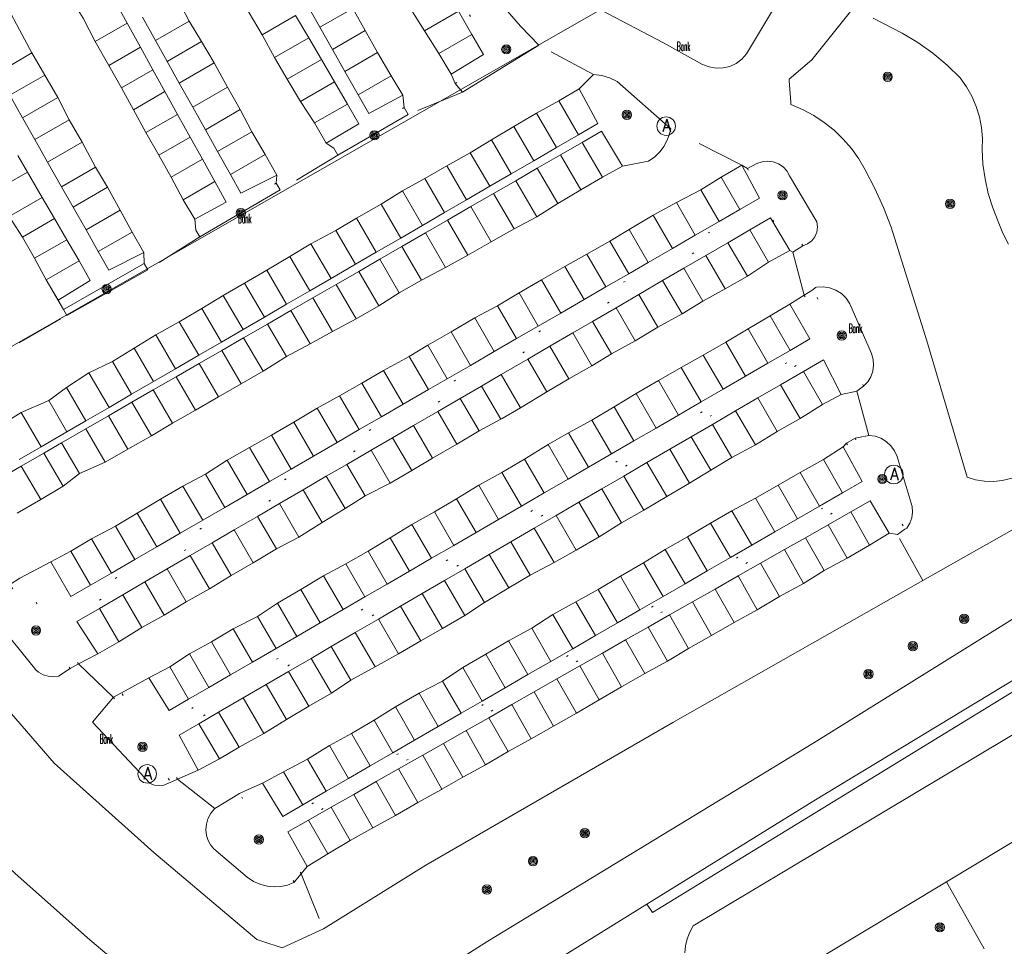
# Model space of a CAD drawing. Header units: metres. Extents: x 3 to 114181, y 112716 to 476231.
# Tile 69 of 90: x 112909 to 112963, y 475508 to 475558. Entities that reach past the tile are written whole.
import ezdxf
from ezdxf.enums import TextEntityAlignment as Align

# ---------------------------------------------------------------- set-up
doc = ezdxf.new("R2010")
doc.units = ezdxf.units.M
doc.header["$MEASUREMENT"] = 0
doc.linetypes.add('DGN Style 1', pattern=[5.201608, 0.008655, -5.192953])
doc.linetypes.add('DGN Style 5', pattern=[6.058445, 2.596476, -3.461969])
for name, color, linetype, lineweight in [('Cultuurscheiding BGT', 3, 'DGN Style 1', 0), ('Functie scheiding WGD BGT', 7, 'DGN Style 5', 0), ('Insteeksloot BGT', 4, 'Continuous', 0), ('Kadasterpercelen', 14, 'Continuous', 13), ('Kant algemeen verharding BGT', 7, 'Continuous', 0), ('Kant water BGT', 4, 'Continuous', 0), ('Onbegroeid terreindeel BGT', 7, 'Continuous', 0), ('Symbool Afvalbak BGT', 5, 'Continuous', 0), ('Symbool Bank BGT', 2, 'Continuous', 0), ('Symbool Boom BGT', 3, 'Continuous', 0)]:
    doc.layers.add(name, color=color, linetype=linetype, lineweight=lineweight)
doc.styles.add('Style-STANDARD', font='STANDARD.shx')

# ---------------------------------------------------------------- blocks, each defined once
blk = doc.blocks.new('CELQ49')
at = {"layer": 'Symbool Afvalbak BGT'}
blk.add_circle((0, 0), 0.05, dxfattribs=at)
at = {"layer": 'Symbool Afvalbak BGT', "style": 'Style-STANDARD'}
blk.add_text('A', height=0.0667, dxfattribs=at).set_placement((0.0031, 0.0033), align=Align.MIDDLE_CENTER)
blk = doc.blocks.new('BGT_BK')
at = {"layer": 'Symbool Bank BGT', "style": 'Style-STANDARD', "width": 0.399371}
blk.add_text('Bank', height=0.05, dxfattribs=at).set_placement((0.011, 0), align=Align.MIDDLE_CENTER)
blk = doc.blocks.new('CELA07')
at = {"layer": 'Symbool Boom BGT'}
for radius in [0.025, 0.018, 0.011, 0.00407]:
    blk.add_circle((0, 0), radius, dxfattribs=at)

msp = doc.modelspace()

# ---------------------------------------------------------------- linework, layer by layer
at = {"layer": 'Cultuurscheiding BGT', "flags": 128}
for points in [[(112932.919, 475554.412), (112935.154, 475555.7), (112931.314, 475562.043), (112930.088, 475564.137), (112928.923, 475566.265), (112927.821, 475568.427), (112927.288, 475569.633), (112926.814, 475570.864), (112926.4, 475572.116), (112926.048, 475573.387), (112923.111, 475571.764)], [(112930.165, 475553.105), (112926.364, 475550.912)], [(112948.693, 475549.811), (112949.563, 475548.074), (112910.882, 475525.543), (112909.489, 475527.614), (112909.425, 475527.709)], [(112951.681, 475545.643), (112949.208, 475550.083)], [(112923.264, 475549.028), (112918.932, 475546.497)], [(112912.59, 475523.076), (112911.233, 475525.066), (112949.727, 475547.564), (112951.151, 475545.305)], [(112951.757, 475542.985), (112953.077, 475540.646), (112916.348, 475519.299), (112914.909, 475521.523)], [(112954.959, 475538.072), (112952.231, 475543.272)], [(112917.943, 475516.865), (112916.705, 475518.727), (112953.29, 475540.351), (112954.594, 475537.8)], [(112954.047, 475534.994), (112955.277, 475532.945), (112923.003, 475514.267), (112921.747, 475516.296)], [(112954.503, 475535.261), (112957.193, 475530.347)], [(112924.602, 475511.748), (112923.256, 475513.795), (112955.397, 475532.443), (112956.788, 475530.058)], [(112912.142, 475522.828), (112908.935, 475527.281)], [(112914.477, 475521.277), (112917.567, 475516.702)], [(112924.232, 475511.304), (112921.279, 475516.087)]]:
    msp.add_lwpolyline(points, dxfattribs=at)
at = {"layer": 'Functie scheiding WGD BGT', "flags": 128}
for points in [[(112940.383, 475554.884), (112937.429, 475556.468)], [(112933.309, 475553.943), (112930.382, 475552.729)], [(112948.396, 475549.998), (112944.553, 475551.953)], [(112926.581, 475550.536), (112923.477, 475548.663)], [(112919.145, 475546.132), (112916.327, 475544.356)], [(112951.757, 475542.985), (112951.151, 475545.305)], [(112909.391, 475540.412), (112911.967, 475541.882)], [(112955.252, 475535.414), (112954.594, 475537.8)], [(112958.158, 475527.576), (112956.788, 475530.058)], [(112912.59, 475523.076), (112914.477, 475521.277)], [(112917.943, 475516.865), (112919.953, 475515.268)], [(112924.602, 475511.748), (112925.815, 475508.781)]]:
    msp.add_lwpolyline(points, dxfattribs=at)
at = {"layer": 'Insteeksloot BGT', "flags": 128}
for points in [[(112943.261, 475510.104), (112943.564, 475509.656), (112964.828, 475522.696)], [(112959.428, 475511.316), (112961.476, 475507.698)]]:
    msp.add_lwpolyline(points, dxfattribs=at)
at = {"layer": 'Kadasterpercelen', "linetype": 'Continuous', "flags": 128}
msp.add_lwpolyline([(112844.184, 475562.3), (112859.096, 475549.663), (112873.622, 475537.352), (112885.846, 475526.993), (112962.515, 475570.847), (112955.583, 475578.282), (112806.971, 475593.837)], close=True, dxfattribs=at)
msp.add_lwpolyline([(112877.336, 475468.521), (112888.908, 475448.491), (112889.001, 475448.33), (112891.883, 475443.342), (112943.335, 475473.106), (112919.061, 475492.672), (112909.344, 475500.939), (112896.196, 475512.124), (112881.597, 475524.544), (112881.584, 475524.555), (112885.846, 475526.993), (112962.515, 475570.847), (112962.825, 475571.024), (112964.001, 475566.983), (112965.422, 475565.92), (112966.511, 475565.063), (112967.286, 475564.571), (112979.58, 475561.561), (113010.76, 475579.306), (113012.619, 475580.402), (113023.089, 475586.382)], dxfattribs=at)
at = {"layer": 'Kant algemeen verharding BGT', "flags": 128}
for points in [[(112932.919, 475554.412), (112933.309, 475553.943), (112937.429, 475556.468), (112936.451, 475557.505), (112935.518, 475558.583), (112934.632, 475559.7), (112933.794, 475560.853), (112933.006, 475562.042), (112932.27, 475563.262), (112931.586, 475564.513), (112930.975, 475565.797), (112930.412, 475567.103), (112929.896, 475568.428), (112929.428, 475569.771), (112927.963, 475575.037), (112925.57, 475573.918), (112922.817, 475572.255), (112923.111, 475571.764)], [(112932.712, 475554.905), (112932.035, 475556.024), (112931.26, 475557.242), (112930.53, 475558.42), (112929.895, 475559.616), (112929.189, 475560.79), (112928.46, 475562.017), (112927.748, 475563.227), (112927.002, 475564.457), (112926.303, 475565.763), (112925.686, 475566.837), (112925.052, 475568.054), (112924.373, 475569.277), (112923.724, 475570.506), (112923.166, 475571.533)], [(112920.651, 475570.148), (112921.272, 475569.13), (112921.921, 475567.961), (112922.562, 475566.846), (112923.245, 475565.713), (112923.889, 475564.489), (112924.615, 475563.225), (112925.284, 475562.04), (112925.976, 475560.896), (112926.679, 475559.7), (112927.39, 475558.46), (112928.068, 475557.264), (112928.733, 475556.077), (112929.458, 475554.816), (112930.092, 475553.776)], [(112925.961, 475551.186), (112925.333, 475552.279), (112924.573, 475553.434), (112923.862, 475554.64), (112923.179, 475555.803), (112922.506, 475557.033), (112921.801, 475558.224), (112921.12, 475559.397), (112920.397, 475560.636), (112919.719, 475561.834), (112918.997, 475563.033), (112918.368, 475564.264), (112917.639, 475565.389), (112916.977, 475566.573), (112916.319, 475567.657)], [(112913.913, 475566.019), (112914.523, 475565.019), (112915.176, 475563.867), (112915.868, 475562.636), (112916.559, 475561.475), (112917.224, 475560.277), (112917.906, 475559.056), (112918.557, 475557.763), (112919.224, 475556.665), (112919.923, 475555.52), (112920.641, 475554.213), (112921.325, 475552.995), (112921.944, 475551.8), (112922.663, 475550.565), (112923.292, 475549.465)], [(112918.869, 475547.083), (112918.234, 475548.122), (112917.591, 475549.344), (112916.92, 475550.531), (112916.229, 475551.752), (112915.566, 475552.991), (112914.916, 475554.163), (112914.233, 475555.377), (112913.498, 475556.671), (112912.843, 475557.934), (112912.218, 475558.952), (112911.517, 475560.205), (112910.862, 475561.398), (112910.224, 475562.514), (112909.65, 475563.499)], [(112906.221, 475562.243), (112906.901, 475561.984), (112907.477, 475560.857), (112908.124, 475559.681), (112908.778, 475558.49), (112909.413, 475557.301), (112910.079, 475556.051), (112910.768, 475554.857), (112911.486, 475553.65), (112912.094, 475552.45), (112912.784, 475551.237), (112913.504, 475549.884), (112914.155, 475548.806), (112914.836, 475547.564), (112915.486, 475546.383), (112916.122, 475545.283), (112916.138, 475544.689)], [(112940.796, 475558.365), (112944.155, 475556.595), (112946.272, 475555.437), (112946.625, 475555.296), (112946.999, 475555.231), (112947.378, 475555.242), (112947.748, 475555.331), (112948.091, 475555.493), (112948.394, 475555.722), (112948.645, 475556.007), (112950.913, 475559.806)], [(112911.778, 475542.215), (112910.84, 475543.803), (112910.221, 475544.969), (112909.57, 475546.12), (112908.842, 475547.22), (112908.05, 475548.596), (112907.571, 475549.506), (112906.928, 475550.713), (112901.63, 475559.092)], [(112954.319, 475558.383), (112952.167, 475555.689), (112950.938, 475554.637), (112950.945, 475554.54), (112951.031, 475553.422), (112951.043, 475553.264), (112951.671, 475552.999)], [(112962.775, 475545.741), (112962.469, 475546.333), (112962.232, 475546.955), (112961.932, 475547.702), (112961.693, 475548.471), (112961.517, 475549.256), (112961.406, 475550.053), (112961.36, 475550.857), (112961.376, 475551.445), (112961.328, 475552.032), (112961.217, 475552.61), (112961.043, 475553.172), (112960.81, 475553.713), (112960.52, 475554.225), (112960.176, 475554.702), (112959.465, 475555.398), (112958.702, 475556.038), (112957.892, 475556.616), (112957.039, 475557.129), (112955.485, 475557.922)], [(112962.958, 475530.301), (112958.158, 475527.576), (112944.672, 475519.921), (112931.337, 475512.219), (112925.815, 475508.781), (112923.583, 475507.752), (112922.494, 475508.122), (112922.225, 475508.213), (112916.651, 475512.893), (112911.283, 475517.719), (112902.403, 475527.966), (112894.226, 475537.68), (112884.173, 475547.434), (112875.396, 475555.664)], [(112932.712, 475554.905), (112932.919, 475554.412)], [(112941.944, 475549.938), (112942.976, 475550.142), (112943.362, 475550.218), (112943.692, 475550.45), (112943.981, 475550.732), (112944.186, 475551.005), (112944.351, 475551.303), (112944.475, 475551.621), (112944.553, 475551.953), (112941.66, 475554.512), (112941.256, 475554.704), (112940.827, 475554.83), (112940.383, 475554.884), (112939.608, 475554.108)], [(112908.33, 475535.92), (112909.498, 475536.651), (112910.987, 475537.304), (112911.938, 475538.006), (112913.159, 475538.795), (112914.431, 475539.403), (112915.599, 475540.112), (112916.768, 475540.834), (112918.031, 475541.543), (112919.25, 475542.259), (112920.407, 475542.958), (112921.56, 475543.633), (112922.75, 475544.33), (112924.005, 475545.072), (112925.137, 475545.76), (112926.477, 475546.472), (112927.59, 475547.131), (112928.923, 475547.885), (112930.078, 475548.61), (112931.282, 475549.273), (112932.472, 475549.953), (112933.737, 475550.665), (112934.877, 475551.356), (112936.083, 475552.09), (112937.317, 475552.797), (112938.519, 475553.461), (112939.608, 475554.108)], [(112930.165, 475553.105), (112930.092, 475553.776)], [(112926.364, 475550.912), (112926.581, 475550.536), (112930.382, 475552.729), (112930.165, 475553.105)], [(112951.671, 475552.999), (112952.271, 475552.678), (112952.84, 475552.303), (112953.372, 475551.877), (112953.862, 475551.405), (112954.307, 475550.889), (112954.703, 475550.335), (112955.047, 475549.747), (112955.569, 475548.74), (112956.038, 475547.708), (112956.453, 475546.652), (112958.375, 475540.518), (112960.545, 475533.149), (112961.007, 475533.014), (112961.483, 475532.94), (112961.965, 475532.927), (112962.444, 475532.975), (112962.981, 475533.109)], [(112925.961, 475551.186), (112926.364, 475550.912)], [(112941.944, 475549.938), (112940.866, 475549.352), (112939.711, 475548.661), (112938.461, 475547.928), (112937.327, 475547.212), (112936.1, 475546.555), (112934.871, 475545.858), (112933.606, 475545.139), (112932.406, 475544.469), (112931.112, 475543.788), (112929.907, 475543.108), (112928.798, 475542.408), (112927.58, 475541.703), (112926.294, 475541.025), (112925.097, 475540.357), (112923.81, 475539.662), (112922.55, 475538.873), (112921.376, 475538.196), (112920.153, 475537.488), (112918.912, 475536.781), (112917.664, 475536.071), (112916.533, 475535.392), (112915.255, 475534.673), (112914.029, 475533.962), (112912.645, 475533.35), (112911.759, 475532.675), (112910.551, 475531.95), (112909.277, 475531.216)], [(112911.101, 475528.582), (112912.171, 475529.158), (112913.299, 475529.828), (112914.587, 475530.521), (112915.757, 475531.22), (112917.016, 475531.969), (112918.228, 475532.674), (112919.447, 475533.324), (112920.619, 475534.069), (112921.829, 475534.761), (112923.001, 475535.43), (112924.208, 475536.12), (112925.475, 475536.879), (112926.679, 475537.556), (112927.881, 475538.239), (112929.059, 475538.91), (112930.441, 475539.674), (112931.442, 475540.279), (112932.697, 475540.994), (112933.98, 475541.752), (112935.209, 475542.398), (112936.368, 475543.107), (112937.582, 475543.815), (112938.844, 475544.529), (112940.023, 475545.199), (112941.264, 475545.892), (112942.315, 475546.519), (112943.615, 475547.3), (112944.86, 475547.974), (112946.18, 475548.659), (112947.273, 475549.342), (112948.396, 475549.998)], [(112948.693, 475549.811), (112948.396, 475549.998)], [(112949.208, 475550.083), (112948.693, 475549.811)], [(112951.681, 475545.643), (112951.94, 475545.744), (112952.163, 475545.91), (112952.333, 475546.129), (112952.439, 475546.386), (112952.473, 475546.661), (112952.433, 475546.936), (112950.964, 475549.422), (112950.819, 475549.685), (112950.617, 475549.907), (112950.368, 475550.076), (112950.087, 475550.182), (112949.789, 475550.219), (112949.49, 475550.185), (112949.208, 475550.083)], [(112923.264, 475549.028), (112923.292, 475549.465)], [(112918.932, 475546.497), (112919.145, 475546.132), (112923.477, 475548.663), (112923.264, 475549.028)], [(112918.869, 475547.083), (112918.932, 475546.497)], [(112951.151, 475545.305), (112951.681, 475545.643)], [(112950.985, 475545.385), (112949.839, 475544.759), (112948.691, 475543.999), (112947.493, 475543.326), (112946.287, 475542.664), (112945.164, 475541.967), (112943.866, 475541.255), (112942.639, 475540.521), (112941.366, 475539.806), (112940.297, 475539.17), (112939.055, 475538.467), (112937.862, 475537.76), (112936.449, 475536.892), (112935.455, 475536.32), (112935.387, 475536.283), (112934.21, 475535.656), (112933.019, 475534.93), (112931.701, 475534.178), (112930.573, 475533.515), (112929.414, 475532.84), (112928.055, 475532.145), (112926.978, 475531.466), (112925.735, 475530.711), (112924.48, 475529.928), (112923.272, 475529.282), (112922.025, 475528.539), (112920.827, 475527.854), (112919.658, 475527.126), (112918.409, 475526.433), (112917.219, 475525.706), (112916.019, 475525.038), (112914.77, 475524.271), (112913.637, 475523.62)], [(112950.985, 475545.385), (112951.151, 475545.305)], [(112911.778, 475542.215), (112911.967, 475541.882), (112916.327, 475544.356), (112916.138, 475544.689)], [(112954.959, 475538.072), (112955.184, 475538.302), (112955.354, 475538.575), (112955.463, 475538.878), (112955.505, 475539.197), (112955.478, 475539.517), (112955.383, 475539.825), (112954.212, 475542.518), (112954.017, 475542.816), (112953.763, 475543.066), (112953.462, 475543.257), (112953.128, 475543.38), (112952.775, 475543.43), (112952.42, 475543.405), (112952.374, 475543.396), (112952.231, 475543.272)], [(112951.757, 475542.985), (112950.987, 475542.501)], [(112952.231, 475543.272), (112951.757, 475542.985)], [(112916.39, 475522.324), (112917.519, 475522.926), (112918.584, 475523.618), (112919.762, 475524.279), (112920.944, 475524.967), (112922.254, 475525.636), (112923.333, 475526.365), (112924.586, 475527.1), (112925.816, 475527.828), (112927.021, 475528.473), (112928.218, 475529.163), (112929.411, 475529.886), (112930.588, 475530.608), (112931.804, 475531.286), (112933.001, 475531.981), (112934.196, 475532.719), (112935.437, 475533.414), (112936.67, 475534.135), (112937.942, 475534.923), (112939.045, 475535.55), (112940.291, 475536.243), (112941.503, 475536.954), (112942.69, 475537.672), (112943.895, 475538.372), (112945.125, 475539.068), (112946.308, 475539.751), (112947.525, 475540.44), (112948.726, 475541.16), (112949.913, 475541.865), (112950.987, 475542.501)], [(112953.753, 475537.625), (112952.75, 475537.087), (112951.54, 475536.321), (112950.303, 475535.631), (112949.122, 475534.9), (112947.845, 475534.221), (112946.719, 475533.527), (112945.57, 475532.843), (112944.343, 475532.109), (112943.098, 475531.385), (112941.895, 475530.692), (112940.684, 475529.929), (112939.459, 475529.222), (112938.264, 475528.556), (112936.977, 475527.864), (112935.815, 475527.182), (112934.512, 475526.39), (112933.441, 475525.696), (112932.245, 475524.993), (112931.061, 475524.324), (112929.865, 475523.629), (112928.603, 475522.927), (112927.296, 475522.198), (112926.238, 475521.506), (112925.019, 475520.8), (112923.826, 475520.084), (112922.59, 475519.324), (112921.257, 475518.584), (112920.202, 475517.954), (112919.057, 475517.347)], [(112953.753, 475537.625), (112954.594, 475537.8)], [(112954.594, 475537.8), (112954.959, 475538.072)], [(112954.047, 475534.994), (112953.866, 475534.804)], [(112954.503, 475535.261), (112954.047, 475534.994)], [(112957.193, 475530.347), (112957.305, 475530.409), (112957.462, 475530.674), (112957.562, 475530.966), (112957.602, 475531.272), (112957.579, 475531.579), (112956.766, 475534.275), (112956.629, 475534.581), (112956.433, 475534.854), (112956.187, 475535.081), (112955.9, 475535.255), (112955.584, 475535.367), (112955.252, 475535.414), (112954.681, 475535.297), (112954.503, 475535.261)], [(112922.516, 475516.639), (112923.66, 475517.259), (112924.955, 475517.946), (112926.13, 475518.669), (112927.321, 475519.32), (112928.546, 475520.035), (112929.694, 475520.758), (112930.969, 475521.496), (112932.244, 475522.139), (112933.327, 475522.893), (112934.578, 475523.602), (112935.795, 475524.327), (112937.057, 475525.005), (112938.193, 475525.744), (112939.438, 475526.434), (112940.642, 475527.097), (112941.843, 475527.813), (112943.089, 475528.533), (112944.262, 475529.261), (112945.457, 475529.941), (112946.707, 475530.667), (112947.851, 475531.34), (112949.127, 475532.016), (112950.351, 475532.721), (112951.541, 475533.408), (112952.792, 475534.118), (112953.866, 475534.804)], [(112956.788, 475530.058), (112957.193, 475530.347)], [(112956.346, 475530.14), (112955.289, 475529.495), (112954.076, 475528.786), (112952.829, 475528.119), (112951.726, 475527.417), (112950.428, 475526.713), (112949.227, 475526.005), (112947.975, 475525.315), (112946.754, 475524.609), (112945.521, 475523.913), (112944.379, 475523.222), (112943.152, 475522.553), (112941.899, 475521.844), (112940.689, 475521.14), (112939.465, 475520.421), (112938.236, 475519.712), (112937.029, 475519.043), (112935.774, 475518.346), (112934.558, 475517.638), (112933.332, 475516.963), (112932.21, 475516.325), (112932.181, 475516.309), (112930.9, 475515.597), (112929.695, 475514.899), (112928.471, 475514.236), (112927.254, 475513.556), (112926.042, 475512.835), (112924.928, 475512.14)], [(112956.346, 475530.14), (112956.788, 475530.058)], [(112911.101, 475528.582), (112909.425, 475527.709)], [(112894.072, 475528.417), (112894.835, 475527.485), (112902.625, 475518.441), (112904.19, 475516.704), (112905.803, 475515.012), (112907.464, 475513.367), (112909.17, 475511.77), (112910.922, 475510.222), (112913.082, 475508.298), (112915.293, 475506.433)], [(112909.425, 475527.709), (112908.876, 475527.355), (112908.935, 475527.281)], [(112926.626, 475503.003), (112934.678, 475508.112), (112952.283, 475518.819), (112966.389, 475527.603)], [(112908.935, 475527.281), (112908.715, 475527.149), (112908.578, 475527.038), (112908.359, 475526.791), (112908.198, 475526.502), (112908.102, 475526.186), (112908.076, 475525.857), (112908.12, 475525.53), (112908.169, 475525.369), (112910.288, 475522.76), (112910.435, 475522.636), (112910.682, 475522.495), (112910.953, 475522.41), (112911.236, 475522.385), (112911.518, 475522.422), (112912.142, 475522.828)], [(112912.59, 475523.076), (112913.637, 475523.62)], [(112912.142, 475522.828), (112912.59, 475523.076)], [(112916.39, 475522.324), (112914.909, 475521.523)], [(112963.816, 475522.663), (112952.279, 475515.694), (112943.261, 475510.104)], [(112914.477, 475521.277), (112913.351, 475519.931), (112916.457, 475516.627), (112916.693, 475516.541), (112916.942, 475516.511), (112917.191, 475516.54), (112917.567, 475516.702)], [(112914.909, 475521.523), (112914.477, 475521.277)], [(112917.567, 475516.702), (112917.943, 475516.865)], [(112917.943, 475516.865), (112919.057, 475517.347)], [(112922.516, 475516.639), (112921.747, 475516.296)], [(112921.279, 475516.087), (112919.953, 475515.268), (112919.829, 475515.138), (112919.722, 475514.995), (112919.579, 475514.724), (112919.494, 475514.43), (112919.468, 475514.125), (112919.504, 475513.821), (112919.589, 475513.557), (112919.72, 475513.313), (112919.893, 475513.096), (112921.688, 475511.574), (112922.041, 475511.336), (112922.431, 475511.166), (112922.785, 475511.077), (112923.149, 475511.044), (112923.513, 475511.066), (112923.87, 475511.145), (112924.21, 475511.277), (112924.232, 475511.304)], [(112921.747, 475516.296), (112921.279, 475516.087)], [(112924.602, 475511.748), (112924.928, 475512.14)], [(112924.232, 475511.304), (112924.602, 475511.748)], [(112943.261, 475510.104), (112934.729, 475504.815), (112934.688, 475504.692), (112934.655, 475504.591)]]:
    msp.add_lwpolyline(points, dxfattribs=at)
at = {"layer": 'Kant water BGT', "flags": 128}
for points in [[(112945.324, 475507.487), (112945.355, 475507.87), (112945.441, 475508.245), (112945.58, 475508.603), (112945.77, 475508.937), (112979.953, 475529.371), (112980.694, 475530.239), (112981.535, 475531.437), (112982.228, 475532.651), (112984.588, 475537.196), (112985.413, 475538.705), (112987.226, 475541.329), (112989.038, 475543.527), (112990.603, 475545.083), (112991.887, 475546.165), (112992.989, 475546.934), (112994.519, 475547.538), (112996.146, 475547.847), (112997.986, 475547.941), (113000, 475547.951)], [(113000, 475535.05), (112990.477, 475529.406), (112982.095, 475524.608), (112965.501, 475514.975), (112959.428, 475511.316)], [(112959.428, 475511.316), (112950.234, 475505.777)]]:
    msp.add_lwpolyline(points, dxfattribs=at)
at = {"layer": 'Onbegroeid terreindeel BGT', "flags": 128}
for points in [[(112914.528, 475558.903), (112915.216, 475557.66)], [(112925.615, 475557.439), (112924.909, 475558.681)], [(112927.39, 475558.46), (112925.615, 475557.439)], [(112916.747, 475556.722), (112916.041, 475557.983)], [(112922.506, 475557.033), (112924.312, 475558.072)], [(112924.312, 475558.072), (112925.02, 475556.862)], [(112931.26, 475557.242), (112933.104, 475558.303)], [(112933.104, 475558.303), (112933.824, 475557.053)], [(112913.498, 475556.671), (112915.216, 475557.66)], [(112915.216, 475557.66), (112915.937, 475556.357)], [(112916.747, 475556.722), (112918.557, 475557.763)], [(112926.295, 475556.244), (112925.615, 475557.439)], [(112926.295, 475556.244), (112928.068, 475557.264)], [(112917.374, 475555.601), (112916.747, 475556.722)], [(112923.179, 475555.803), (112925.02, 475556.862)], [(112925.02, 475556.862), (112925.701, 475555.698)], [(112932.035, 475556.024), (112933.824, 475557.053)], [(112933.824, 475557.053), (112934.448, 475555.968), (112932.712, 475554.905)], [(112914.233, 475555.377), (112915.937, 475556.357)], [(112915.937, 475556.357), (112916.611, 475555.138)], [(112917.374, 475555.601), (112919.224, 475556.665)], [(112926.967, 475555.061), (112926.295, 475556.244)], [(112908.199, 475554.969), (112910.079, 475556.051)], [(112923.862, 475554.64), (112925.701, 475555.698)], [(112925.701, 475555.698), (112926.407, 475554.489)], [(112926.967, 475555.061), (112928.733, 475556.077)], [(112914.916, 475554.163), (112916.611, 475555.138)], [(112916.611, 475555.138), (112917.26, 475553.966)], [(112918.029, 475554.43), (112917.374, 475555.601)], [(112918.029, 475554.43), (112919.923, 475555.52)], [(112908.879, 475553.77), (112910.768, 475554.857)], [(112927.686, 475553.796), (112926.967, 475555.061)], [(112927.686, 475553.796), (112929.458, 475554.816)], [(112918.757, 475553.129), (112918.029, 475554.43)], [(112918.757, 475553.129), (112920.641, 475554.213)], [(112924.573, 475553.434), (112926.407, 475554.489)], [(112926.407, 475554.489), (112927.104, 475553.298)], [(112939.608, 475554.108), (112940.621, 475552.244), (112939.577, 475551.638)], [(112908.879, 475553.77), (112909.572, 475552.549)], [(112909.572, 475552.549), (112911.486, 475553.65)], [(112915.566, 475552.991), (112917.26, 475553.966)], [(112917.26, 475553.966), (112917.94, 475552.737)], [(112930.092, 475553.776), (112928.257, 475552.792), (112927.686, 475553.796)], [(112919.44, 475551.91), (112918.757, 475553.129)], [(112919.44, 475551.91), (112921.325, 475552.995)], [(112925.333, 475552.279), (112927.104, 475553.298)], [(112927.104, 475553.298), (112927.726, 475552.235), (112925.961, 475551.186)], [(112939.577, 475551.638), (112938.519, 475553.461)], [(112909.572, 475552.549), (112910.234, 475551.38)], [(112916.229, 475551.752), (112917.94, 475552.737)], [(112917.94, 475552.737), (112918.62, 475551.509)], [(112938.39, 475550.948), (112937.317, 475552.797)], [(112910.234, 475551.38), (112912.094, 475552.45)], [(112936.083, 475552.09), (112937.16, 475550.234)], [(112916.92, 475550.531), (112918.62, 475551.509)], [(112918.62, 475551.509), (112919.28, 475550.316)], [(112920.096, 475550.737), (112919.44, 475551.91)], [(112920.096, 475550.737), (112921.944, 475551.8)], [(112939.577, 475551.638), (112938.39, 475550.948)], [(112939.774, 475551.228), (112940.809, 475551.825), (112941.944, 475549.938)], [(112910.234, 475551.38), (112910.923, 475550.166)], [(112910.923, 475550.166), (112912.784, 475551.237)], [(112935.939, 475549.525), (112934.877, 475551.356)], [(112938.39, 475550.948), (112937.16, 475550.234)], [(112938.609, 475550.555), (112939.774, 475551.228)], [(112940.866, 475549.352), (112939.774, 475551.228)], [(112909.324, 475550.515), (112909.839, 475549.626)], [(112920.794, 475549.49), (112920.096, 475550.737)], [(112922.663, 475550.565), (112920.794, 475549.49)], [(112934.787, 475548.856), (112933.737, 475550.665)], [(112937.354, 475549.831), (112938.609, 475550.555)], [(112939.711, 475548.661), (112938.609, 475550.555)], [(112911.678, 475548.834), (112910.923, 475550.166)], [(112913.504, 475549.884), (112911.678, 475548.834)], [(112917.591, 475549.344), (112919.28, 475550.316)], [(112919.28, 475550.316), (112919.948, 475549.108)], [(112932.472, 475549.953), (112933.532, 475548.127)], [(112937.16, 475550.234), (112935.939, 475549.525)], [(112936.193, 475549.16), (112937.354, 475549.831)], [(112937.354, 475549.831), (112938.461, 475547.928)], [(112948.396, 475549.998), (112949.345, 475548.22), (112948.281, 475547.605)], [(112909.839, 475549.626), (112908.05, 475548.596)], [(112910.636, 475548.252), (112909.839, 475549.626)], [(112923.292, 475549.465), (112921.356, 475548.486), (112920.794, 475549.49)], [(112935.939, 475549.525), (112934.787, 475548.856)], [(112948.281, 475547.605), (112947.273, 475549.342)], [(112911.678, 475548.834), (112912.299, 475547.738)], [(112912.299, 475547.738), (112914.155, 475548.806)], [(112919.948, 475549.108), (112918.234, 475548.122)], [(112919.948, 475549.108), (112920.56, 475548.002), (112918.869, 475547.083)], [(112932.346, 475547.439), (112931.282, 475549.273)], [(112934.787, 475548.856), (112933.532, 475548.127)], [(112934.989, 475548.465), (112936.193, 475549.16)], [(112937.327, 475547.212), (112936.193, 475549.16)], [(112908.842, 475547.22), (112910.636, 475548.252)], [(112911.296, 475547.113), (112910.636, 475548.252)], [(112931.158, 475546.748), (112930.078, 475548.61)], [(112933.765, 475547.759), (112934.989, 475548.465)], [(112936.1, 475546.555), (112934.989, 475548.465)], [(112947.166, 475546.959), (112946.18, 475548.659)], [(112912.299, 475547.738), (112912.998, 475546.506)], [(112929.98, 475546.064), (112928.923, 475547.885)], [(112933.532, 475548.127), (112932.346, 475547.439)], [(112932.505, 475547.031), (112933.765, 475547.759)], [(112934.871, 475545.858), (112933.765, 475547.759)], [(112945.88, 475546.215), (112944.86, 475547.974)], [(112912.998, 475546.506), (112914.836, 475547.564)], [(112932.346, 475547.439), (112931.158, 475546.748)], [(112944.655, 475545.507), (112943.615, 475547.3)], [(112948.281, 475547.605), (112947.166, 475546.959)], [(112948.824, 475546.504), (112949.932, 475547.149), (112950.985, 475545.385)], [(112909.57, 475546.12), (112911.296, 475547.113)], [(112911.959, 475545.969), (112911.296, 475547.113)], [(112928.655, 475545.295), (112927.59, 475547.131)], [(112931.158, 475546.748), (112929.98, 475546.064)], [(112931.315, 475546.344), (112932.505, 475547.031)], [(112933.606, 475545.139), (112932.505, 475547.031)], [(112947.166, 475546.959), (112945.88, 475546.215)], [(112912.998, 475546.506), (112913.663, 475545.334)], [(112913.663, 475545.334), (112915.486, 475546.383)], [(112927.537, 475544.645), (112926.477, 475546.472)], [(112930.049, 475545.614), (112931.315, 475546.344)], [(112932.406, 475544.469), (112931.315, 475546.344)], [(112943.343, 475544.747), (112942.315, 475546.519)], [(112945.88, 475546.215), (112944.655, 475545.507)], [(112947.636, 475545.813), (112948.824, 475546.504)], [(112949.839, 475544.759), (112948.824, 475546.504)], [(112910.221, 475544.969), (112911.959, 475545.969)], [(112912.621, 475544.828), (112911.959, 475545.969)], [(112925.137, 475545.76), (112926.226, 475543.884)], [(112929.98, 475546.064), (112928.655, 475545.295)], [(112928.851, 475544.922), (112930.049, 475545.614)], [(112931.112, 475543.788), (112930.049, 475545.614)], [(112942.284, 475544.135), (112941.264, 475545.892)], [(112946.448, 475545.122), (112947.636, 475545.813)], [(112948.691, 475543.999), (112947.636, 475545.813)], [(112913.663, 475545.334), (112914.237, 475544.321), (112916.122, 475545.283)], [(112925.08, 475543.219), (112924.005, 475545.072)], [(112928.655, 475545.295), (112927.537, 475544.645)], [(112941.054, 475543.423), (112940.023, 475545.199)], [(112944.655, 475545.507), (112943.343, 475544.747)], [(112945.259, 475544.43), (112946.448, 475545.122)], [(112947.493, 475543.326), (112946.448, 475545.122)], [(112912.621, 475544.828), (112910.84, 475543.803), (112911.504, 475542.713), (112913.23, 475543.778), (112912.621, 475544.828)], [(112916.138, 475544.689), (112911.778, 475542.215)], [(112927.537, 475544.645), (112926.226, 475543.884)], [(112927.716, 475544.267), (112928.851, 475544.922)], [(112929.907, 475543.108), (112928.851, 475544.922)], [(112939.88, 475542.744), (112938.844, 475544.529)], [(112943.343, 475544.747), (112942.284, 475544.135)], [(112923.82, 475542.487), (112922.75, 475544.33)], [(112926.497, 475543.563), (112927.716, 475544.267)], [(112928.798, 475542.408), (112927.716, 475544.267)], [(112942.284, 475544.135), (112941.054, 475543.423)], [(112944.117, 475543.765), (112945.259, 475544.43)], [(112946.287, 475542.664), (112945.259, 475544.43)], [(112922.627, 475541.794), (112921.56, 475543.633)], [(112926.226, 475543.884), (112925.08, 475543.219)], [(112925.239, 475542.837), (112926.497, 475543.563)], [(112927.58, 475541.703), (112926.497, 475543.563)], [(112938.625, 475542.018), (112937.582, 475543.815)], [(112942.838, 475543.021), (112944.117, 475543.765)], [(112945.164, 475541.967), (112944.117, 475543.765)], [(112921.472, 475541.123), (112920.407, 475542.958)], [(112925.08, 475543.219), (112923.82, 475542.487)], [(112937.408, 475541.314), (112936.368, 475543.107)], [(112941.054, 475543.423), (112939.88, 475542.744)], [(112941.603, 475542.302), (112942.838, 475543.021)], [(112943.866, 475541.255), (112942.838, 475543.021)], [(112923.82, 475542.487), (112922.627, 475541.794)], [(112924.052, 475542.152), (112925.239, 475542.837)], [(112925.239, 475542.837), (112926.294, 475541.025)], [(112936.233, 475540.634), (112935.209, 475542.398)], [(112939.88, 475542.744), (112938.625, 475542.018)], [(112950.987, 475542.501), (112952.054, 475540.618), (112950.994, 475540.003)], [(112919.25, 475542.259), (112920.303, 475540.444)], [(112922.786, 475541.421), (112924.052, 475542.152)], [(112925.097, 475540.357), (112924.052, 475542.152)], [(112938.625, 475542.018), (112937.408, 475541.314)], [(112940.341, 475541.568), (112941.603, 475542.302)], [(112942.639, 475540.521), (112941.603, 475542.302)], [(112950.994, 475540.003), (112949.913, 475541.865)], [(112919.08, 475539.734), (112918.031, 475541.543)], [(112922.627, 475541.794), (112921.472, 475541.123)], [(112921.499, 475540.678), (112922.786, 475541.421)], [(112922.786, 475541.421), (112923.81, 475539.662)], [(112935.032, 475539.939), (112933.98, 475541.752)], [(112937.408, 475541.314), (112936.233, 475540.634)], [(112939.266, 475540.942), (112940.341, 475541.568)], [(112941.366, 475539.806), (112940.341, 475541.568)], [(112917.828, 475539.007), (112916.768, 475540.834)], [(112921.472, 475541.123), (112920.303, 475540.444)], [(112933.742, 475539.193), (112932.697, 475540.994)], [(112938.032, 475540.224), (112939.266, 475540.942)], [(112940.297, 475539.17), (112939.266, 475540.942)], [(112949.8, 475539.31), (112948.726, 475541.16)], [(112920.303, 475540.444), (112919.08, 475539.734)], [(112920.326, 475540.001), (112921.499, 475540.678)], [(112922.55, 475538.873), (112921.499, 475540.678)], [(112931.442, 475540.279), (112932.492, 475538.469)], [(112936.233, 475540.634), (112935.032, 475539.939)], [(112948.588, 475538.607), (112947.525, 475540.44)], [(112915.599, 475540.112), (112916.64, 475538.317)], [(112919.08, 475539.734), (112917.828, 475539.007)], [(112919.102, 475539.294), (112920.326, 475540.001)], [(112920.326, 475540.001), (112921.376, 475538.196)], [(112935.032, 475539.939), (112933.742, 475539.193)], [(112936.834, 475539.527), (112938.032, 475540.224)], [(112939.055, 475538.467), (112938.032, 475540.224)], [(112947.379, 475537.905), (112946.308, 475539.751)], [(112950.994, 475540.003), (112949.8, 475539.31)], [(112915.459, 475537.631), (112914.431, 475539.403)], [(112917.865, 475538.58), (112919.102, 475539.294)], [(112920.153, 475537.488), (112919.102, 475539.294)], [(112931.48, 475537.884), (112930.441, 475539.674)], [(112933.742, 475539.193), (112932.492, 475538.469)], [(112935.401, 475538.693), (112936.834, 475539.527)], [(112937.862, 475537.76), (112936.834, 475539.527)], [(112949.8, 475539.31), (112948.588, 475538.607)], [(112951.714, 475538.865), (112952.795, 475539.495), (112953.753, 475537.625)], [(112914.244, 475536.926), (112913.159, 475538.795)], [(112917.828, 475539.007), (112916.64, 475538.317)], [(112930.113, 475537.093), (112929.059, 475538.91)], [(112934.343, 475538.077), (112935.401, 475538.693)], [(112936.449, 475536.892), (112935.401, 475538.693)], [(112946.197, 475537.22), (112945.125, 475539.068)], [(112950.477, 475538.144), (112951.714, 475538.865)], [(112952.75, 475537.087), (112951.714, 475538.865)], [(112916.64, 475538.317), (112915.459, 475537.631)], [(112916.621, 475537.863), (112917.865, 475538.58)], [(112918.912, 475536.781), (112917.865, 475538.58)], [(112928.94, 475536.414), (112927.881, 475538.239)], [(112932.492, 475538.469), (112931.48, 475537.884)], [(112944.975, 475536.511), (112943.895, 475538.372)], [(112948.588, 475538.607), (112947.379, 475537.905)], [(112949.254, 475537.431), (112950.477, 475538.144)], [(112950.477, 475538.144), (112951.54, 475536.321)], [(112912.988, 475536.196), (112911.938, 475538.006)], [(112915.459, 475537.631), (112914.244, 475536.926)], [(112915.479, 475537.203), (112916.621, 475537.863)], [(112917.664, 475536.071), (112916.621, 475537.863)], [(112931.48, 475537.884), (112930.113, 475537.093)], [(112933.191, 475537.407), (112934.343, 475538.077)], [(112935.387, 475536.283), (112934.343, 475538.077)], [(112943.77, 475535.811), (112942.69, 475537.672)], [(112947.379, 475537.905), (112946.197, 475537.22)], [(112911.972, 475535.606), (112910.987, 475537.304)], [(112914.209, 475536.47), (112915.479, 475537.203)], [(112916.533, 475535.392), (112915.479, 475537.203)], [(112927.743, 475535.722), (112926.679, 475537.556)], [(112930.113, 475537.093), (112928.94, 475536.414)], [(112931.986, 475536.706), (112933.191, 475537.407)], [(112934.21, 475535.656), (112933.191, 475537.407)], [(112946.197, 475537.22), (112944.975, 475536.511)], [(112948.054, 475536.732), (112949.254, 475537.431)], [(112950.303, 475535.631), (112949.254, 475537.431)], [(112910.575, 475534.795), (112909.498, 475536.651)], [(112914.244, 475536.926), (112912.988, 475536.196)], [(112926.548, 475535.03), (112925.475, 475536.879)], [(112930.674, 475535.943), (112931.986, 475536.706)], [(112933.019, 475534.93), (112931.986, 475536.706)], [(112942.57, 475535.115), (112941.503, 475536.954)], [(112946.806, 475536.004), (112948.054, 475536.732)], [(112949.122, 475534.9), (112948.054, 475536.732)], [(112912.988, 475536.196), (112911.972, 475535.606)], [(112912.982, 475535.762), (112914.209, 475536.47)], [(112915.255, 475534.673), (112914.209, 475536.47)], [(112925.269, 475534.291), (112924.208, 475536.12)], [(112928.94, 475536.414), (112927.743, 475535.722)], [(112941.355, 475534.41), (112940.291, 475536.243)], [(112944.975, 475536.511), (112943.77, 475535.811)], [(112945.663, 475535.338), (112946.806, 475536.004)], [(112947.845, 475534.221), (112946.806, 475536.004)], [(112911.972, 475535.606), (112910.575, 475534.795)], [(112911.679, 475535.01), (112912.982, 475535.762)], [(112912.982, 475535.762), (112914.029, 475533.962)], [(112927.743, 475535.722), (112926.548, 475535.03)], [(112929.543, 475535.285), (112930.674, 475535.943)], [(112930.674, 475535.943), (112931.701, 475534.178)], [(112940.122, 475533.694), (112939.045, 475535.55)], [(112943.77, 475535.811), (112942.57, 475535.115)], [(112910.722, 475534.457), (112911.679, 475535.01)], [(112912.645, 475533.35), (112911.679, 475535.01)], [(112924.066, 475533.595), (112923.001, 475535.43)], [(112926.548, 475535.03), (112925.269, 475534.291)], [(112928.384, 475534.61), (112929.543, 475535.285)], [(112930.573, 475533.515), (112929.543, 475535.285)], [(112942.57, 475535.115), (112941.355, 475534.41)], [(112944.508, 475534.665), (112945.663, 475535.338)], [(112946.719, 475533.527), (112945.663, 475535.338)], [(112910.575, 475534.795), (112909.384, 475534.103)], [(112909.502, 475533.753), (112910.722, 475534.457)], [(112911.759, 475532.675), (112910.722, 475534.457)], [(112922.898, 475532.919), (112921.829, 475534.761)], [(112927.067, 475533.844), (112928.384, 475534.61)], [(112929.414, 475532.84), (112928.384, 475534.61)], [(112939.024, 475533.058), (112937.942, 475534.923)], [(112941.355, 475534.41), (112940.122, 475533.694)], [(112943.273, 475533.945), (112944.508, 475534.665)], [(112945.57, 475532.843), (112944.508, 475534.665)], [(112953.866, 475534.804), (112954.879, 475532.924), (112953.832, 475532.319)], [(112920.619, 475534.069), (112921.691, 475532.221)], [(112925.269, 475534.291), (112924.066, 475533.595)], [(112936.67, 475534.135), (112937.731, 475532.307)], [(112942.029, 475533.22), (112943.273, 475533.945)], [(112943.273, 475533.945), (112944.343, 475532.109)], [(112953.832, 475532.319), (112952.792, 475534.118)], [(112908.229, 475533.018), (112909.502, 475533.753)], [(112909.502, 475533.753), (112910.551, 475531.95)], [(112924.066, 475533.595), (112922.898, 475532.919)], [(112925.967, 475533.204), (112927.067, 475533.844)], [(112927.067, 475533.844), (112928.055, 475532.145)], [(112936.495, 475531.59), (112935.437, 475533.414)], [(112940.122, 475533.694), (112939.024, 475533.058)], [(112952.587, 475531.599), (112951.541, 475533.408)], [(112920.49, 475531.526), (112919.447, 475533.324)], [(112922.898, 475532.919), (112921.691, 475532.221)], [(112924.71, 475532.472), (112925.967, 475533.204)], [(112926.978, 475531.466), (112925.967, 475533.204)], [(112939.024, 475533.058), (112937.731, 475532.307)], [(112940.829, 475532.521), (112942.029, 475533.22)], [(112943.098, 475531.385), (112942.029, 475533.22)], [(112919.295, 475530.834), (112918.228, 475532.674)], [(112923.432, 475531.729), (112924.71, 475532.472)], [(112925.735, 475530.711), (112924.71, 475532.472)], [(112935.265, 475530.876), (112934.196, 475532.719)], [(112937.731, 475532.307), (112936.495, 475531.59)], [(112939.593, 475531.801), (112940.829, 475532.521)], [(112941.895, 475530.692), (112940.829, 475532.521)], [(112950.351, 475532.721), (112951.397, 475530.911)], [(112953.832, 475532.319), (112952.587, 475531.599)], [(112918.082, 475530.132), (112917.016, 475531.969)], [(112921.691, 475532.221), (112920.49, 475531.526)], [(112933.001, 475531.981), (112934.051, 475530.172)], [(112938.371, 475531.088), (112939.593, 475531.801)], [(112940.684, 475529.929), (112939.593, 475531.801)], [(112950.175, 475530.204), (112949.127, 475532.016)], [(112954.272, 475531.284), (112955.323, 475531.882), (112956.346, 475530.14)], [(112916.814, 475529.399), (112915.757, 475531.22)], [(112920.49, 475531.526), (112919.295, 475530.834)], [(112922.249, 475531.04), (112923.432, 475531.729)], [(112924.48, 475529.928), (112923.432, 475531.729)], [(112932.854, 475529.477), (112931.804, 475531.286)], [(112936.495, 475531.59), (112935.265, 475530.876)], [(112948.925, 475529.482), (112947.851, 475531.34)], [(112952.587, 475531.599), (112951.397, 475530.911)], [(112953.05, 475530.59), (112954.272, 475531.284)], [(112955.289, 475529.495), (112954.272, 475531.284)], [(112919.295, 475530.834), (112918.082, 475530.132)], [(112920.994, 475530.31), (112922.249, 475531.04)], [(112923.272, 475529.282), (112922.249, 475531.04)], [(112935.265, 475530.876), (112934.051, 475530.172)], [(112937.19, 475530.4), (112938.371, 475531.088)], [(112939.459, 475529.222), (112938.371, 475531.088)], [(112951.397, 475530.911), (112950.175, 475530.204)], [(112915.634, 475528.716), (112914.587, 475530.521)], [(112919.802, 475529.616), (112920.994, 475530.31)], [(112922.025, 475528.539), (112920.994, 475530.31)], [(112931.65, 475528.778), (112930.588, 475530.608)], [(112934.051, 475530.172), (112932.854, 475529.477)], [(112935.928, 475529.664), (112937.19, 475530.4)], [(112938.264, 475528.556), (112937.19, 475530.4)], [(112947.776, 475528.817), (112946.707, 475530.667)], [(112950.175, 475530.204), (112948.925, 475529.482)], [(112951.821, 475529.891), (112953.05, 475530.59)], [(112954.076, 475528.786), (112953.05, 475530.59)], [(112914.369, 475527.984), (112913.299, 475529.828)], [(112918.082, 475530.132), (112916.814, 475529.399)], [(112918.612, 475528.924), (112919.802, 475529.616)], [(112920.827, 475527.854), (112919.802, 475529.616)], [(112930.456, 475528.086), (112929.411, 475529.886)], [(112934.764, 475528.986), (112935.928, 475529.664)], [(112936.977, 475527.864), (112935.928, 475529.664)], [(112946.525, 475528.094), (112945.457, 475529.941)], [(112950.686, 475529.246), (112951.821, 475529.891)], [(112952.829, 475528.119), (112951.821, 475529.891)], [(112912.171, 475529.158), (112913.233, 475527.327)], [(112916.814, 475529.399), (112915.634, 475528.716)], [(112928.218, 475529.163), (112929.249, 475527.386)], [(112932.854, 475529.477), (112931.65, 475528.778)], [(112944.262, 475529.261), (112945.335, 475527.406)], [(112948.925, 475529.482), (112947.776, 475528.817)], [(112949.403, 475528.517), (112950.686, 475529.246)], [(112950.686, 475529.246), (112951.726, 475527.417)], [(112913.233, 475527.327), (112912.17, 475526.712), (112911.101, 475528.582)], [(112915.634, 475528.716), (112914.369, 475527.984)], [(112917.378, 475528.205), (112918.612, 475528.924)], [(112918.612, 475528.924), (112919.658, 475527.126)], [(112931.65, 475528.778), (112930.456, 475528.086)], [(112933.447, 475528.218), (112934.764, 475528.986)], [(112934.764, 475528.986), (112935.815, 475527.182)], [(112947.776, 475528.817), (112946.525, 475528.094)], [(112916.173, 475527.504), (112917.378, 475528.205)], [(112918.409, 475526.433), (112917.378, 475528.205)], [(112928.054, 475526.692), (112927.021, 475528.473)], [(112930.456, 475528.086), (112929.249, 475527.386)], [(112932.345, 475527.576), (112933.447, 475528.218)], [(112934.512, 475526.39), (112933.447, 475528.218)], [(112944.14, 475526.715), (112943.089, 475528.533)], [(112946.525, 475528.094), (112945.335, 475527.406)], [(112948.191, 475527.828), (112949.403, 475528.517)], [(112950.428, 475526.713), (112949.403, 475528.517)], [(112914.369, 475527.984), (112913.233, 475527.327)], [(112914.986, 475526.814), (112916.173, 475527.504)], [(112917.219, 475525.706), (112916.173, 475527.504)], [(112926.873, 475526.007), (112925.816, 475527.828)], [(112931.147, 475526.878), (112932.345, 475527.576)], [(112933.441, 475525.696), (112932.345, 475527.576)], [(112942.894, 475525.995), (112941.843, 475527.813)], [(112946.948, 475527.121), (112948.191, 475527.828)], [(112949.227, 475526.005), (112948.191, 475527.828)], [(112925.637, 475525.289), (112924.586, 475527.1)], [(112929.249, 475527.386), (112928.054, 475526.692)], [(112941.684, 475525.295), (112940.642, 475527.097)], [(112945.335, 475527.406), (112944.14, 475526.715)], [(112945.722, 475526.424), (112946.948, 475527.121)], [(112947.975, 475525.315), (112946.948, 475527.121)], [(112913.719, 475526.077), (112914.986, 475526.814)], [(112916.019, 475525.038), (112914.986, 475526.814)], [(112928.054, 475526.692), (112926.873, 475526.007)], [(112929.972, 475526.193), (112931.147, 475526.878)], [(112932.245, 475524.993), (112931.147, 475526.878)], [(112940.494, 475524.607), (112939.438, 475526.434)], [(112944.14, 475526.715), (112942.894, 475525.995)], [(112913.637, 475523.62), (112912.505, 475525.37), (112913.719, 475526.077)], [(112914.77, 475524.271), (112913.719, 475526.077)], [(112924.38, 475524.56), (112923.333, 475526.365)], [(112926.873, 475526.007), (112925.637, 475525.289)], [(112928.777, 475525.496), (112929.972, 475526.193)], [(112931.061, 475524.324), (112929.972, 475526.193)], [(112942.894, 475525.995), (112941.684, 475525.295)], [(112944.491, 475525.724), (112945.722, 475526.424)], [(112946.754, 475524.609), (112945.722, 475526.424)], [(112923.256, 475523.908), (112922.254, 475525.636)], [(112927.529, 475524.769), (112928.777, 475525.496)], [(112929.865, 475523.629), (112928.777, 475525.496)], [(112939.262, 475523.895), (112938.193, 475525.744)], [(112943.331, 475525.065), (112944.491, 475525.724)], [(112945.521, 475523.913), (112944.491, 475525.724)], [(112921.986, 475523.171), (112920.944, 475524.967)], [(112925.637, 475525.289), (112924.38, 475524.56)], [(112938.091, 475523.217), (112937.057, 475525.005)], [(112941.684, 475525.295), (112940.494, 475524.607)], [(112942.117, 475524.375), (112943.331, 475525.065)], [(112944.379, 475523.222), (112943.331, 475525.065)], [(112924.38, 475524.56), (112923.256, 475523.908)], [(112926.237, 475524.016), (112927.529, 475524.769)], [(112928.603, 475522.927), (112927.529, 475524.769)], [(112936.851, 475522.501), (112935.795, 475524.327)], [(112940.494, 475524.607), (112939.262, 475523.895)], [(112940.865, 475523.663), (112942.117, 475524.375)], [(112943.152, 475522.553), (112942.117, 475524.375)], [(112919.762, 475524.279), (112920.803, 475522.485)], [(112923.256, 475523.908), (112921.986, 475523.171)], [(112925.146, 475523.38), (112926.237, 475524.016)], [(112926.237, 475524.016), (112927.296, 475522.198)], [(112939.262, 475523.895), (112938.091, 475523.217)], [(112919.635, 475521.807), (112918.584, 475523.618)], [(112923.929, 475522.671), (112925.146, 475523.38)], [(112926.238, 475521.506), (112925.146, 475523.38)], [(112934.578, 475523.602), (112935.625, 475521.792)], [(112939.648, 475522.971), (112940.865, 475523.663)], [(112940.865, 475523.663), (112941.899, 475521.844)], [(112918.538, 475521.17), (112917.519, 475522.926)], [(112921.986, 475523.171), (112920.803, 475522.485)], [(112934.38, 475521.072), (112933.327, 475522.893)], [(112938.091, 475523.217), (112936.851, 475522.501)], [(112938.414, 475522.27), (112939.648, 475522.971)], [(112940.689, 475521.14), (112939.648, 475522.971)], [(112918.538, 475521.17), (112917.491, 475520.563), (112916.39, 475522.324)], [(112920.803, 475522.485), (112919.635, 475521.807)], [(112922.727, 475521.97), (112923.929, 475522.671)], [(112923.929, 475522.671), (112925.019, 475520.8)], [(112936.851, 475522.501), (112935.625, 475521.792)], [(112937.181, 475521.569), (112938.414, 475522.27)], [(112939.465, 475520.421), (112938.414, 475522.27)], [(112919.635, 475521.807), (112918.538, 475521.17)], [(112921.473, 475521.24), (112922.727, 475521.97)], [(112923.826, 475520.084), (112922.727, 475521.97)], [(112933.242, 475520.414), (112932.244, 475522.139)], [(112935.625, 475521.792), (112934.38, 475521.072)], [(112920.157, 475520.472), (112921.473, 475521.24)], [(112922.59, 475519.324), (112921.473, 475521.24)], [(112932.007, 475519.7), (112930.969, 475521.496)], [(112935.981, 475520.887), (112937.181, 475521.569)], [(112938.236, 475519.712), (112937.181, 475521.569)], [(112930.732, 475518.963), (112929.694, 475520.758)], [(112934.38, 475521.072), (112933.242, 475520.414)], [(112934.733, 475520.177), (112935.981, 475520.887)], [(112937.029, 475519.043), (112935.981, 475520.887)], [(112919.095, 475519.853), (112920.157, 475520.472)], [(112921.257, 475518.584), (112920.157, 475520.472)], [(112933.242, 475520.414), (112932.007, 475519.7)], [(112933.51, 475519.482), (112934.733, 475520.177)], [(112935.774, 475518.346), (112934.733, 475520.177)], [(112919.057, 475517.347), (112918.027, 475519.231), (112919.095, 475519.853)], [(112920.202, 475517.954), (112919.095, 475519.853)], [(112929.558, 475518.284), (112928.546, 475520.035)], [(112932.007, 475519.7), (112930.732, 475518.963)], [(112928.33, 475517.574), (112927.321, 475519.32)], [(112932.293, 475518.79), (112933.51, 475519.482)], [(112934.558, 475517.638), (112933.51, 475519.482)], [(112927.156, 475516.895), (112926.13, 475518.669)], [(112930.732, 475518.963), (112929.558, 475518.284)], [(112931.171, 475518.152), (112932.293, 475518.79)], [(112933.332, 475516.963), (112932.293, 475518.79)], [(112925.962, 475516.205), (112924.955, 475517.946)], [(112929.558, 475518.284), (112928.33, 475517.574)], [(112929.868, 475517.412), (112931.171, 475518.152)], [(112932.21, 475516.325), (112931.171, 475518.152)], [(112928.33, 475517.574), (112927.156, 475516.895)], [(112928.658, 475516.724), (112929.868, 475517.412)], [(112930.9, 475515.597), (112929.868, 475517.412)], [(112924.694, 475515.471), (112923.66, 475517.259)], [(112927.156, 475516.895), (112925.962, 475516.205)], [(112924.694, 475515.471), (112923.612, 475514.846), (112922.516, 475516.639)], [(112927.448, 475516.036), (112928.658, 475516.724)], [(112929.695, 475514.899), (112928.658, 475516.724)], [(112925.962, 475516.205), (112924.694, 475515.471)], [(112926.236, 475515.347), (112927.448, 475516.036)], [(112928.471, 475514.236), (112927.448, 475516.036)], [(112925.01, 475514.65), (112926.236, 475515.347)], [(112927.254, 475513.556), (112926.236, 475515.347)], [(112924.928, 475512.14), (112923.886, 475514.011), (112925.01, 475514.65)], [(112926.042, 475512.835), (112925.01, 475514.65)]]:
    msp.add_lwpolyline(points, dxfattribs=at)

# ---------------------------------------------------------------- block references
at = {"layer": 'Symbool Afvalbak BGT', "xscale": 10, "yscale": 10, "zscale": 10}
for p in [(112944.307, 475552.105), (112956.593, 475533.302), (112916.301, 475517.143)]:
    msp.add_blockref('CELQ49', p, dxfattribs=at)
at = {"layer": 'Symbool Bank BGT', "xscale": 10, "yscale": 10, "zscale": 10}
for p in [(112945.14, 475556.41), (112921.46, 475547.12), (112954.42, 475541.19), (112913.99, 475519.03)]:
    msp.add_blockref('BGT_BK', p, dxfattribs=at)
at = {"layer": 'Symbool Boom BGT', "xscale": 10, "yscale": 10, "zscale": 10}
for p in [(112935.68, 475556.247), (112956.262, 475554.767), (112942.189, 475552.715), (112928.565, 475551.608), (112950.591, 475548.367), (112959.63, 475547.909), (112921.349, 475547.404), (112914.11, 475543.309), (112953.784, 475540.802), (112955.974, 475533.058), (112960.39, 475525.514), (112910.298, 475524.884), (112957.62, 475524.034), (112955.225, 475522.531), (112916.046, 475518.599), (112922.324, 475513.6), (112939.917, 475513.943), (112937.122, 475512.438), (112934.632, 475510.903), (112959.077, 475508.861)]:
    msp.add_blockref('CELA07', p, dxfattribs=at)

doc.saveas('drawing.dxf')
